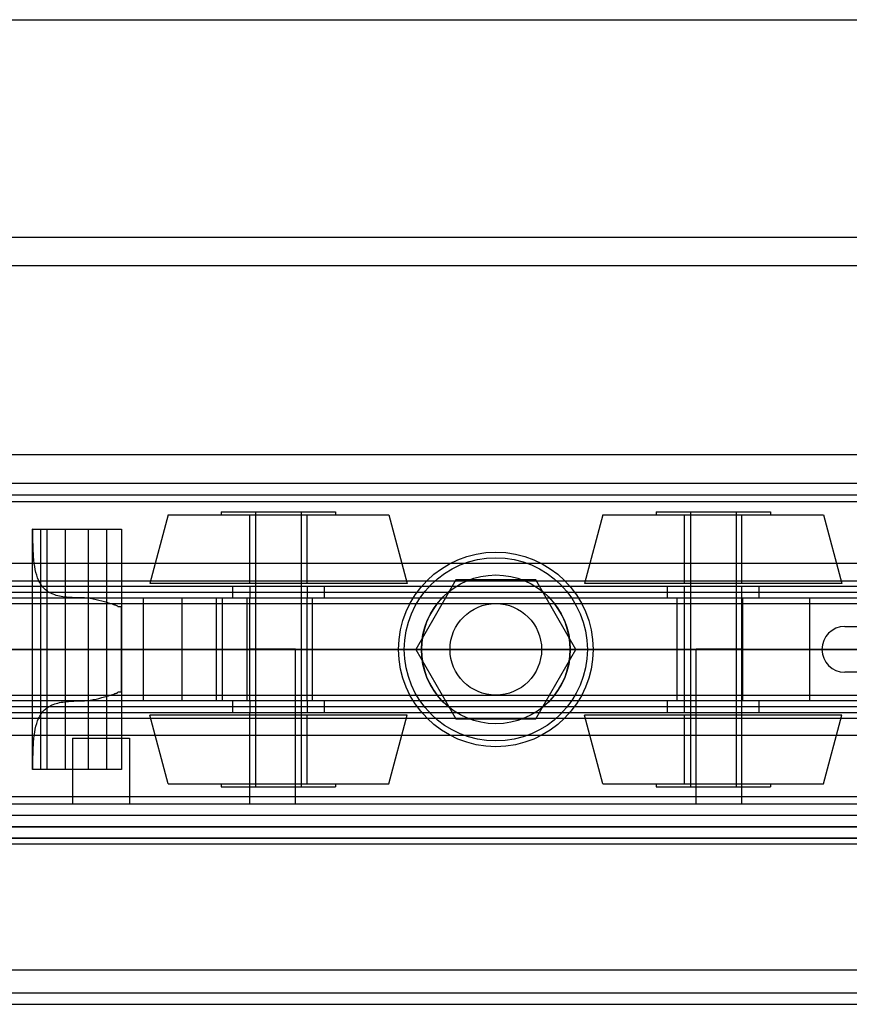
# Model space of a CAD drawing. Header units: millimetres. Extents: x 0 to 2050, y -31 to 55.
# Tile 5 of 9: x 38 to 111, y -31 to 55. Entities that reach past the tile are written whole.
import ezdxf

# ---------------------------------------------------------------- set-up
doc = ezdxf.new("R2010")
doc.units = ezdxf.units.MM
doc.header["$LTSCALE"] = 10
doc.layers.add('BESCH_KONT_sich_schn_ansi_2d', color=40, linetype='Continuous')
doc.layers.add('BESCH_KONT_sich_schn_grun_2d', color=10, linetype='Continuous')

msp = doc.modelspace()

# ---------------------------------------------------------------- linework, layer by layer
at = {"layer": 'BESCH_KONT_sich_schn_ansi_2d'}
for p, q in [((996, 0, 9), (0, 0, 9)), ((0, 0, 2448), (2050, 0, 2448)), ((0, 0, 2307), (898, 0, 2307)), ((2, 0, 2289), (2048, 0, 2289)), ((2, 0, 2368), (2048, 0, 2368)), ((2, 0, 2335), (2048, 0, 2335)), ((2, 0, 2366), (2048, 0, 2366)), ((2, 0, 2367), (2048, 0, 2367)), ((2, 0, 2336), (2048, 0, 2336)), ((2, 0, 2337), (2048, 0, 2337)), ((2, 0, 2363), (2048, 0, 2363)), ((2, 0, 2338.5), (2048, 0, 2338.5)), ((2048, 0, 2339.5), (2, 0, 2339.5)), ((2048, 0, 2337.5), (2, 0, 2337.5)), ((2048, 0, 2365.5), (2, 0, 2365.5)), ((2048, 0, 2336.5), (2, 0, 2336.5)), ((2048, 0, 2338), (2, 0, 2338)), ((2.017, 0, 2290), (2048, 0, 2290)), ((5, 0, 2307), (155, 0, 2307)), ((5, 0, 2298), (155, 0, 2298)), ((5, 0, 2330), (155, 0, 2330)), ((7, 0, 2363.5), (2043, 0, 2363.5)), ((20, 0, 2288), (993, 0, 2288)), ((39.499, 0, 2342.25), (39.501, 0, 2345.876)), ((47.299, 0, 2346.602), (39.536, 0, 2346.602)), ((42.399, 0, 2341.5), (40.249, 0, 2341.5)), ((40.799, 0, 2345.3), (45.999, 0, 2345.3)), ((42.399, 0, 2342.8), (40.799, 0, 2342.8)), ((40.799, 0, 2342.8), (40.799, 0, 2345.3)), ((42.399, 0, 2341.5), (42.399, 0, 2342.8)), ((43.828, 0, 2352.75), (47.299, 0, 2352.75)), ((45.999, 0, 2342.8), (44.399, 0, 2342.8)), ((44.399, 0, 2342.8), (44.399, 0, 2341.5)), ((47.299, 0, 2341.5), (44.399, 0, 2341.5)), ((45.999, 0, 2345.298), (45.994, 0, 2345.298)), ((45.999, 0, 2345.3), (45.994, 0, 2345.3)), ((45.999, 0, 2345.298), (45.994, 0, 2345.298)), ((45.999, 0, 2345.297), (45.994, 0, 2345.297)), ((45.999, 0, 2345.295), (45.994, 0, 2345.295)), ((45.999, 0, 2345.292), (45.994, 0, 2345.292)), ((45.999, 0, 2345.296), (45.994, 0, 2345.296)), ((45.999, 0, 2345.297), (45.994, 0, 2345.297)), ((45.999, 0, 2345.297), (45.994, 0, 2345.297)), ((45.999, 0, 2345.298), (45.994, 0, 2345.298)), ((45.999, 0, 2345.293), (45.994, 0, 2345.293)), ((45.999, 0, 2345.295), (45.994, 0, 2345.295)), ((45.994, 0, 2345.295), (45.994, 0, 2345.292)), ((45.999, 0, 2345.292), (45.994, 0, 2345.292)), ((45.999, 0, 2345.297), (45.994, 0, 2345.297)), ((45.994, 0, 2345.295), (45.994, 0, 2345.297)), ((45.994, 0, 2345.3), (45.994, 0, 2345.297)), ((45.999, 0, 2345.3), (45.999, 0, 2342.8)), ((46.963, 0, 2353.5), (47.299, 0, 2353.5)), ((47.299, 0, 2352.75), (47.299, 0, 2346.602)), ((47.299, 0, 2346.602), (47.299, 0, 2341.5)), ((47.299, 0, 2353.5), (47.299, 0, 2352.75)), ((47.299, 0, 2353.5), (73.386, 0, 2353.5)), ((49.219, 0, 2341.5), (47.299, 0, 2341.5)), ((52.592, 0, 2340.916), (49.219, 0, 2341.5)), ((55.585, 0, 2339.212), (52.592, 0, 2340.916)), ((58.257, 0, 2337.308), (56.12, 0, 2338.804)), ((97.5, 0, 2316.5), (62.5, 0, 2316.5)), ((62.5, 0, 2324.5), (97.5, 0, 2324.5)), ((75.31, 0, 2335.5), (63.992, 0, 2335.5)), ((88.5, 0, 2332), (71.5, 0, 2332)), ((71.5, 0, 2330), (71.5, 0, 2332)), ((72, 0, 2345.5), (88, 0, 2345.5)), ((72, 0, 2353.5), (72, 0, 2345.5)), ((73, 0, 2332), (73, 0, 2338)), ((86.614, 0, 2353.5), (73.386, 0, 2353.5)), ((73.5, 0, 2345.5), (73.5, 0, 2353.5)), ((73.5, 0, 2345.5), (73.5, 0, 2335.5)), ((73.5, 0, 2353.5), (73.5, 0, 2345.5)), ((75.31, 0, 2353.5), (75.31, 0, 2345.5)), ((75.31, 0, 2335.5), (84.69, 0, 2335.5)), ((84, 0, 2350), (76, 0, 2350)), ((76, 0, 2330), (76, 0, 2350)), ((76, 0, 2330), (76, 0, 2332)), ((76, 0, 2345.5), (76, 0, 2335.5)), ((76, 0, 2345.5), (76, 0, 2335.5)), ((76.5, 0, 2332), (76.5, 0, 2338)), ((83.48, 0, 2332.005), (83.48, 0, 2332.003)), ((83.482, 0, 2332.003), (83.482, 0, 2332.005)), ((83.483, 0, 2332.008), (83.483, 0, 2332.008)), ((83.483, 0, 2332.007), (83.483, 0, 2332.007)), ((83.483, 0, 2332.002), (83.483, 0, 2332.002)), ((83.484, 0, 2332.005), (83.484, 0, 2332.003)), ((83.486, 0, 2332.003), (83.486, 0, 2332.005)), ((83.487, 0, 2332.006), (83.487, 0, 2332.005)), ((83.489, 0, 2332.003), (83.491, 0, 2332.003)), ((83.489, 0, 2332.005), (83.489, 0, 2332.005)), ((83.493, 0, 2332.008), (83.489, 0, 2332.008)), ((83.49, 0, 2332.006), (83.491, 0, 2332.006)), ((83.491, 0, 2332.004), (83.49, 0, 2332.004)), ((83.491, 0, 2332.003), (83.491, 0, 2332)), ((83.491, 0, 2332), (83.493, 0, 2332)), ((83.491, 0, 2332.006), (83.491, 0, 2332.004)), ((83.493, 0, 2332), (83.493, 0, 2332.008)), ((83.494, 0, 2332.005), (83.494, 0, 2332.003)), ((83.496, 0, 2332.003), (83.496, 0, 2332.005)), ((83.497, 0, 2332.008), (83.497, 0, 2332.008)), ((83.497, 0, 2332.007), (83.497, 0, 2332.007)), ((83.497, 0, 2332.002), (83.497, 0, 2332.002)), ((83.498, 0, 2332.005), (83.498, 0, 2332.003)), ((83.5, 0, 2332), (83.5, 0, 2338)), ((84, 0, 2330), (84, 0, 2350)), ((84, 0, 2330), (84, 0, 2332)), ((84, 0, 2345.5), (84, 0, 2335.5)), ((84, 0, 2345.5), (84, 0, 2335.5)), ((95.85, 0, 2335.5), (84.69, 0, 2335.5)), ((84.69, 0, 2345.5), (84.69, 0, 2353.5)), ((86.5, 0, 2345.5), (86.5, 0, 2353.5)), ((86.5, 0, 2345.5), (86.5, 0, 2335.5)), ((86.5, 0, 2353.5), (86.5, 0, 2345.5)), ((86.614, 0, 2353.5), (120, 0, 2353.5)), ((87, 0, 2332), (87, 0, 2338)), ((88, 0, 2353.5), (88, 0, 2345.5)), ((88.5, 0, 2330), (88.5, 0, 2332)), ((107.45, 0, 2341.415), (101.586, 0, 2337.308)), ((108.5, 0, 2353.5), (108.5, 0, 2342.003)), ((110.5, 0, 2353.5), (110.5, 0, 2342.487))]:
    msp.add_line(p, q, dxfattribs=at)
at = {"layer": 'BESCH_KONT_sich_schn_ansi_2d', "extrusion": (0, 1, 0)}
for centre, radius in [((-45.5, 2321), 2.5), ((-61, 2348.5), 11.247), ((-61, 2348.5), 4), ((-61, 2348.5), 2), ((-99, 2348.5), 11.247), ((-99, 2348.5), 2)]:
    msp.add_circle(centre, radius, dxfattribs=at)
at = {"layer": 'BESCH_KONT_sich_schn_ansi_2d', "extrusion": (0, -1, 0)}
for centre, radius in [((61, 2348.5), 9.639), ((61, 2348.5), 5), ((61, 2348.5), 2.5), ((99, 2348.5), 9.639), ((99, 2348.5), 5), ((99, 2348.5), 4), ((99, 2348.5), 2.5)]:
    msp.add_circle(centre, radius, dxfattribs=at)
at = {"layer": 'BESCH_KONT_sich_schn_ansi_2d', "extrusion": (0, 1, 0)}
for centre, radius, start, end in [((-40.249, 2342.25), 0.75, 270, 360), ((-47.131, 2345.872), 7.63, 0.03123, 5.49147), ((-47.131, 2345.872), 7.63, 88.739, 91.261), ((-60.996, 2345.767), 8.5, 305, 309.53891), ((-63.992, 2345.5), 10, 270, 305), ((-62.5, 2320.5), 4, 270, 90), ((-83.483, 2332.005), 0.00116, 0, 90), ((-83.483, 2332.003), 0.00116, 270, 360), ((-83.483, 2332.005), 0.00116, 90, 180), ((-83.483, 2332.003), 0.00116, 180, 270), ((-83.49, 2332.005), 0.00093, 270, 0), ((-83.49, 2332.005), 0.00093, 0, 90), ((-83.497, 2332.005), 0.00116, 0, 90), ((-83.497, 2332.003), 0.00116, 270, 360), ((-83.497, 2332.005), 0.00116, 90, 180), ((-83.497, 2332.003), 0.00116, 180, 270), ((-95.85, 2345.5), 10, 235, 270), ((-97.5, 2320.5), 4, 90, 270)]:
    msp.add_arc(centre, radius, start, end, dxfattribs=at)
at = {"layer": 'BESCH_KONT_sich_schn_ansi_2d', "extrusion": (0, -1, 0)}
for centre, radius, start, end in [((83.483, 2332.005), 0.00271, 90, 180), ((83.483, 2332.003), 0.00271, 180, 270), ((83.483, 2332.003), 0.00271, 270, 0), ((83.483, 2332.005), 0.00271, 0, 90), ((83.489, 2332.006), 0.00217, 90, 180), ((83.489, 2332.005), 0.00217, 180, 270), ((83.497, 2332.005), 0.00271, 90, 180), ((83.497, 2332.003), 0.00271, 180, 270), ((83.497, 2332.005), 0.00271, 0, 90), ((83.497, 2332.003), 0.00271, 270, 0), ((110.892, 2336.5), 6, 90, 125)]:
    msp.add_arc(centre, radius, start, end, dxfattribs=at)
at = {"layer": 'BESCH_KONT_sich_schn_ansi_2d'}
for points, knots in [([(39.536, 0, 2346.602), (39.537, 0, 2346.611), (39.541, 0, 2346.655), (39.561, 0, 2346.829), (39.578, 0, 2346.969), (39.641, 0, 2347.336), (39.686, 0, 2347.563), (39.823, 0, 2348.081), (39.915, 0, 2348.372), (40.098, 0, 2348.836), (40.173, 0, 2349.009), (40.346, 0, 2349.368), (40.445, 0, 2349.555), (40.666, 0, 2349.93), (40.788, 0, 2350.118), (41.047, 0, 2350.482), (41.185, 0, 2350.658), (41.663, 0, 2351.218), (42.055, 0, 2351.594), (42.902, 0, 2352.244), (43.353, 0, 2352.522), (43.828, 0, 2352.75)], [15.435182, 15.435182, 15.435182, 15.435182, 16.554933, 16.554933, 17.82418, 17.82418, 19.093427, 19.093427, 20.362674, 20.362674, 21.03193, 21.03193, 21.701186, 21.701186, 22.370442, 22.370442, 23.039698, 23.039698, 24.647552, 24.647552, 26.164556, 26.164556, 26.164556, 26.164556]), ([(43.828, 0, 2352.75), (44.13, 0, 2352.895), (44.467, 0, 2353.031), (45.151, 0, 2353.249), (45.498, 0, 2353.332), (45.957, 0, 2353.412), (46.112, 0, 2353.435), (46.423, 0, 2353.471), (46.579, 0, 2353.483), (46.752, 0, 2353.493), (46.789, 0, 2353.494), (46.86, 0, 2353.497), (46.896, 0, 2353.498), (46.937, 0, 2353.499), (46.95, 0, 2353.5), (46.959, 0, 2353.5), (46.96, 0, 2353.5), (46.963, 0, 2353.5), (46.963, 0, 2353.5), (46.963, 0, 2353.5)], [1.722708, 1.722708, 1.722708, 1.722708, 2.727227, 2.727227, 3.731745, 3.731745, 4.178178, 4.178178, 4.62461, 4.62461, 4.729547, 4.729547, 4.834483, 4.834483, 4.870202, 4.870202, 4.877795, 4.877795, 4.885387, 4.885387, 4.885387, 4.885387])]:
    msp.add_open_spline(points, degree=3, knots=knots, dxfattribs=at)
at = {"layer": 'BESCH_KONT_sich_schn_grun_2d'}
for p, q in [((0, 55), (2050, 55)), ((0, 36), (2050, 36)), ((2048, 33.5), (2.017, 33.5)), ((2048, 17), (2, 17)), ((2048, 14.5), (2, 14.5)), ((5, 13.5), (155, 13.5)), ((2048, 12.875), (2, 12.875)), ((51.361, 11.75), (49.753, 5.75)), ((51.361, 11.75), (61, 11.75)), ((56, 12), (66, 12)), ((56, 12), (56, 11.75)), ((58.5, 5.75), (58.5, 11.75)), ((59, 12), (59, -12)), ((61, 11.75), (70.639, 11.75)), ((63, 12), (63, -12)), ((63.5, 5.75), (63.5, 11.75)), ((66, 12), (66, 11.75)), ((70.639, 11.75), (72.247, 5.75)), ((89.361, 11.75), (87.753, 5.75)), ((89.361, 11.75), (99, 11.75)), ((94, 12), (104, 12)), ((94, 12), (94, 11.75)), ((96.5, 5.75), (96.5, 11.75)), ((97, 12), (97, -12)), ((99, 11.75), (108.639, 11.75)), ((101, 12), (101, -12)), ((101.5, 5.75), (101.5, 11.75)), ((104, 12), (104, 11.75)), ((108.639, 11.75), (110.247, 5.75)), ((39.499, 10.5), (39.501, 10.5)), ((39.499, -10.5), (39.499, 10.5)), ((39.536, 10.5), (39.501, 10.5)), ((39.501, -10.5), (39.501, 10.5)), ((39.536, 10.5), (47.299, 10.5)), ((40.249, -10.5), (40.249, 10.5)), ((40.799, -10.5), (40.799, 10.5)), ((42.399, -10.5), (42.399, 10.5)), ((44.399, -10.5), (44.399, 10.5)), ((45.994, 10.497), (45.994, 10.5)), ((45.999, 10.498), (45.994, 10.498)), ((45.999, 10.497), (45.994, 10.497)), ((45.999, 10.497), (45.994, 10.497)), ((45.994, 10.497), (45.994, 10.494)), ((45.994, 10.497), (45.994, 10.497)), ((45.999, 10.497), (45.994, 10.497)), ((45.994, 10.497), (45.999, 10.497)), ((45.999, 10.496), (45.994, 10.496)), ((45.999, 10.494), (45.994, 10.494)), ((45.999, 10.493), (45.994, 10.493)), ((45.994, 10.489), (45.994, 10.493)), ((45.994, 10.491), (45.999, 10.491)), ((45.999, 10.491), (45.994, 10.491)), ((45.999, 10.49), (45.994, 10.49)), ((45.994, 10.489), (45.994, 10.487)), ((45.999, 10.489), (45.994, 10.489)), ((45.999, 10.489), (45.994, 10.489)), ((45.999, 10.487), (45.994, 10.487)), ((45.994, 10.483), (45.994, 10.486)), ((45.999, 10.486), (45.994, 10.486)), ((45.999, 10.484), (45.994, 10.484)), ((45.994, 10.483), (45.999, 10.483)), ((45.994, 10.483), (45.994, 10.483)), ((45.999, 10.483), (45.994, 10.483)), ((45.999, 10.483), (45.994, 10.483)), ((45.994, 10.483), (45.994, 10.48)), ((45.999, 10.483), (45.994, 10.483)), ((45.999, 10.482), (45.994, 10.482)), ((45.999, 10.48), (45.994, 10.48)), ((45.999, 10.497), (45.999, 10.5)), ((45.999, 10.483), (45.999, 10.497)), ((45.999, 10.497), (45.999, 10.497)), ((45.999, 10.497), (45.999, 10.497)), ((45.999, 10.497), (45.999, 10.497)), ((45.999, -10.5), (45.999, 10.483)), ((45.999, 10.483), (45.999, 10.483)), ((45.999, 10.483), (45.999, 10.483)), ((45.999, 10.483), (45.999, 10.483)), ((47.299, 10.5), (47.299, 4.5)), ((2048, 7.5), (2, 7.5)), ((76.5, 6.062), (73, 0)), ((83.5, 6.062), (76.5, 6.062)), ((83.48, 6.062), (83.48, 6.067)), ((83.483, 6.067), (83.48, 6.067)), ((83.482, 6.062), (83.482, 6.067)), ((83.483, 6.062), (83.483, 6.067)), ((83.483, 6.062), (83.483, 6.067)), ((83.483, 6.067), (83.483, 6.067)), ((83.483, 6.067), (83.486, 6.067)), ((83.483, 6.062), (83.483, 6.067)), ((83.483, 6.062), (83.483, 6.067)), ((83.484, 6.062), (83.484, 6.067)), ((83.486, 6.062), (83.486, 6.067)), ((83.489, 6.067), (83.487, 6.067)), ((83.487, 6.062), (83.487, 6.067)), ((83.489, 6.067), (83.493, 6.067)), ((83.489, 6.062), (83.489, 6.067)), ((83.489, 6.062), (83.489, 6.067)), ((83.49, 6.062), (83.49, 6.067)), ((83.491, 6.067), (83.491, 6.062)), ((83.491, 6.062), (83.491, 6.067)), ((83.493, 6.062), (83.493, 6.067)), ((83.494, 6.062), (83.494, 6.067)), ((83.497, 6.067), (83.494, 6.067)), ((83.496, 6.062), (83.496, 6.067)), ((83.497, 6.062), (83.497, 6.067)), ((83.497, 6.062), (83.497, 6.067)), ((83.497, 6.067), (83.497, 6.067)), ((83.497, 6.067), (83.5, 6.067)), ((83.497, 6.062), (83.497, 6.067)), ((83.497, 6.062), (83.497, 6.067)), ((83.498, 6.062), (83.498, 6.067)), ((83.5, 6.062), (83.5, 6.067)), ((87, 0), (83.5, 6.062)), ((2, 6), (172, 6)), ((2048, 5.5), (2, 5.5)), ((72.247, 5.75), (49.753, 5.75)), ((57, 5.5), (57, 4.5)), ((58.5, 5.5), (58.5, 4.5)), ((63.5, 5.5), (63.5, 4.5)), ((65, 5.5), (65, 4.5)), ((110.247, 5.75), (87.753, 5.75)), ((95, 4.5), (95, 5.5)), ((96.5, 4.5), (96.5, 5.5)), ((101.5, 4.5), (101.5, 5.5)), ((103, 4.5), (103, 5.5)), ((0, 5), (1053, 5)), ((2, 4.5), (2048, 4.5)), ((5, 5), (155, 5)), ((47.299, 4.5), (47.299, -4.5)), ((49.219, -4.5), (49.219, 4.5)), ((52.592, -4.5), (52.592, 4.5)), ((55.585, -4.5), (55.585, 4.5)), ((56.12, -4.5), (56.12, 4.5)), ((58.257, -4.5), (58.257, 4.5)), ((58.5, -4.5), (58.5, 4.5)), ((63.5, -4.5), (63.5, 4.5)), ((63.992, -4.5), (63.992, 4.5)), ((95.85, -4.5), (95.85, 4.5)), ((96.5, -4.5), (96.5, 4.5)), ((101.5, -4.5), (101.5, 4.5)), ((101.586, -4.5), (101.586, 4.5)), ((107.45, -4.5), (107.45, 4.5)), ((2, 4), (2048, 4)), ((46.963, 3.75), (47.299, 3.75)), ((47.299, -3.75), (47.299, 3.75)), ((110.5, 2), (120, 2)), ((62.5, 0.03), (58.5, 0.03)), ((62.5, -13.5), (62.5, 0.03)), ((62.5, 0.03), (97.5, 0.03)), ((97.5, -13.5), (97.5, 0.03)), ((101.5, 0.03), (97.5, 0.03)), ((73, 0), (76.5, -6.062)), ((83.5, -6.062), (87, 0)), ((120, -2), (110.5, -2)), ((2, -4), (2048, -4)), ((47.299, -3.75), (46.963, -3.75)), ((0, -5), (1053, -5)), ((2048, -4.5), (2, -4.5)), ((5, -5), (155, -5)), ((47.299, -4.5), (47.299, -10.5)), ((57, -4.5), (57, -5.5)), ((58.5, -4.5), (58.5, -5.5)), ((63.5, -4.5), (63.5, -5.5)), ((65, -4.5), (65, -5.5)), ((95, -5.5), (95, -4.5)), ((96.5, -5.5), (96.5, -4.5)), ((101.5, -5.5), (101.5, -4.5)), ((103, -5.5), (103, -4.5)), ((2, -5.5), (2048, -5.5)), ((2, -6), (172, -6)), ((72.247, -5.75), (49.753, -5.75)), ((51.361, -11.75), (49.753, -5.75)), ((58.5, -5.75), (58.5, -5.5)), ((58.5, -11.75), (58.5, -5.75)), ((63.5, -11.75), (63.5, -5.75)), ((70.639, -11.75), (72.247, -5.75)), ((110.247, -5.75), (87.753, -5.75)), ((89.361, -11.75), (87.753, -5.75)), ((96.5, -11.75), (96.5, -5.75)), ((101.5, -5.75), (101.5, -5.5)), ((101.5, -11.75), (101.5, -5.75)), ((108.639, -11.75), (110.247, -5.75)), ((76.5, -6.062), (83.5, -6.062)), ((2, -7.5), (2048, -7.5)), ((43, -7.742), (48, -7.742)), ((43, -7.742), (43, -13.5)), ((48, -7.742), (48, -13.5)), ((39.499, -10.5), (39.501, -10.5)), ((39.536, -10.5), (39.501, -10.5)), ((47.299, -10.5), (39.536, -10.5)), ((51.361, -11.75), (61, -11.75)), ((56, -11.75), (56, -12)), ((56, -12), (66, -12)), ((58.5, -13.5), (58.5, -11.75)), ((61, -11.75), (70.639, -11.75)), ((66, -11.75), (66, -12)), ((89.361, -11.75), (99, -11.75)), ((94, -11.75), (94, -12)), ((94, -12), (104, -12)), ((99, -11.75), (108.639, -11.75)), ((101.5, -13.5), (101.5, -11.75)), ((104, -11.75), (104, -12)), ((2048, -12.875), (2, -12.875)), ((5, -13.5), (155, -13.5)), ((2048, -14.5), (2, -14.5)), ((2, -15.5), (2048, -15.5)), ((2048, -15.5), (2, -15.5)), ((2, -16.5), (2048, -16.5)), ((2048, -16.5), (2, -16.5)), ((2048, -17), (2, -17)), ((2, -28), (2048, -28)), ((2, -30), (2048, -30)), ((2, -31), (2048, -31))]:
    msp.add_line(p, q, dxfattribs=at)
for radius in [8.5, 8, 6.5, 4]:
    msp.add_circle((80, 0), radius, dxfattribs=at)
for centre, radius, start, end in [((80, 0), 6.5, 136.18694, 223.81306), ((80, 0), 6.5, 316.18694, 43.81306), ((110.5, 0), 2, 90, 270)]:
    msp.add_arc(centre, radius, start, end, dxfattribs=at)
for points, knots in [([(43.828, 4.5), (43.353, 4.5), (42.902, 4.513), (42.055, 4.6), (41.663, 4.679), (41.185, 4.864), (41.047, 4.93), (40.788, 5.088), (40.666, 5.181), (40.445, 5.391), (40.346, 5.508), (40.173, 5.764), (40.098, 5.901), (39.915, 6.312), (39.823, 6.624), (39.686, 7.317), (39.641, 7.699), (39.578, 8.505), (39.561, 8.93), (39.541, 9.74), (39.537, 10.124), (39.536, 10.5)], [4.406817, 4.406817, 4.406817, 4.406817, 5.92382, 5.92382, 7.531675, 7.531675, 8.200931, 8.200931, 8.870186, 8.870186, 9.539442, 9.539442, 10.208698, 10.208698, 11.477945, 11.477945, 12.747192, 12.747192, 14.016439, 14.016439, 15.13619, 15.13619, 15.13619, 15.13619]), ([(46.963, 3.75), (46.963, 3.753), (46.963, 3.755), (46.96, 3.76), (46.959, 3.762), (46.95, 3.773), (46.937, 3.781), (46.896, 3.803), (46.86, 3.817), (46.789, 3.844), (46.752, 3.856), (46.579, 3.916), (46.423, 3.964), (46.112, 4.059), (45.957, 4.105), (45.498, 4.235), (45.151, 4.324), (44.467, 4.457), (44.13, 4.5), (43.828, 4.5)], [4.885389, 4.885389, 4.885389, 4.885389, 4.892981, 4.892981, 4.900573, 4.900573, 4.936292, 4.936292, 5.041229, 5.041229, 5.146165, 5.146165, 5.592598, 5.592598, 6.03903, 6.03903, 7.043549, 7.043549, 8.048067, 8.048067, 8.048067, 8.048067]), ([(43.828, -4.5), (44.13, -4.5), (44.467, -4.457), (45.151, -4.324), (45.498, -4.235), (45.957, -4.105), (46.112, -4.059), (46.423, -3.964), (46.579, -3.916), (46.752, -3.856), (46.789, -3.844), (46.86, -3.817), (46.896, -3.803), (46.937, -3.781), (46.95, -3.773), (46.959, -3.762), (46.96, -3.76), (46.963, -3.755), (46.963, -3.753), (46.963, -3.75)], [1.722708, 1.722708, 1.722708, 1.722708, 2.727227, 2.727227, 3.731745, 3.731745, 4.178178, 4.178178, 4.62461, 4.62461, 4.729547, 4.729547, 4.834483, 4.834483, 4.870202, 4.870202, 4.877795, 4.877795, 4.885387, 4.885387, 4.885387, 4.885387]), ([(39.536, -10.5), (39.537, -10.124), (39.541, -9.74), (39.561, -8.93), (39.578, -8.505), (39.641, -7.699), (39.686, -7.317), (39.823, -6.624), (39.915, -6.312), (40.098, -5.901), (40.173, -5.764), (40.346, -5.508), (40.445, -5.391), (40.666, -5.181), (40.788, -5.088), (41.047, -4.93), (41.185, -4.864), (41.663, -4.679), (42.055, -4.6), (42.902, -4.513), (43.353, -4.5), (43.828, -4.5)], [15.435182, 15.435182, 15.435182, 15.435182, 16.554933, 16.554933, 17.82418, 17.82418, 19.093427, 19.093427, 20.362674, 20.362674, 21.03193, 21.03193, 21.701186, 21.701186, 22.370442, 22.370442, 23.039698, 23.039698, 24.647552, 24.647552, 26.164556, 26.164556, 26.164556, 26.164556])]:
    msp.add_open_spline(points, degree=3, knots=knots, dxfattribs=at)

doc.saveas('drawing.dxf')
